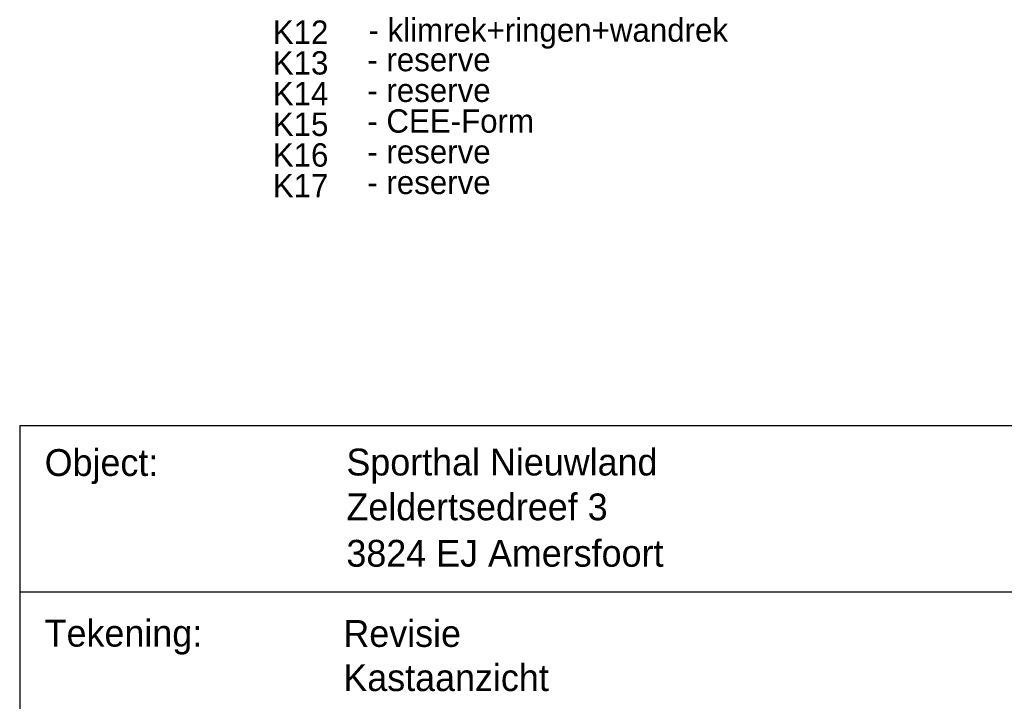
# Model space of a CAD drawing. Extents: x 0 to 210, y 0 to 297.
# Tile 5 of 68: x 52 to 124, y 53 to 103. Entities that reach past the tile are written whole.
import ezdxf
from ezdxf.enums import TextEntityAlignment as Align

# ---------------------------------------------------------------- set-up
doc = ezdxf.new("R2010")
doc.units = 0
for name, color, linetype in [('00att025', 2, 'CONTINUOUS'), ('00att050', 4, 'CONTINUOUS'), ('00kad025', 2, 'CONTINUOUS'), ('00kad050', 4, 'CONTINUOUS'), ('BL$4----', 7, 'CONTINUOUS')]:
    doc.layers.add(name, color=color, linetype=linetype)
doc.styles.add('BURO-025', font='BUROFONT.shx', dxfattribs={"height": 2.5})
doc.styles.add('BURO-035', font='BUROFONT.shx', dxfattribs={"height": 3.5})
doc.styles.add('Comic Sans', font='comic.TTF', dxfattribs={"height": 250})

# ---------------------------------------------------------------- blocks, each defined once
blk = doc.blocks.new('st')
at = {"layer": '00kad025', "color": 4}
blk.add_line((-158.031, 55.612), (-10, 55.612), dxfattribs=at)
at = {"layer": '00kad050', "color": 4}
blk.add_line((-158.031, 67.81), (-10, 67.81), dxfattribs=at)
at = {"layer": '00kad050', "color": 4, "linetype": 'Continuous'}
blk.add_lwpolyline([(-158.031, 67.81), (-158.031, 5.059)], dxfattribs=at)
at = {"layer": '00att025', "color": 7, "style": 'Comic Sans'}
for s, p in [('Object:', (-156.199, 64.108)), ('Tekening:', (-156.199, 51.584))]:
    blk.add_text(s, height=1.9685, dxfattribs=at).set_placement(p)
at = {"layer": '00att025', "color": 7, "style": 'Comic Sans', "flags": 8}
for tag, p in [('PROMSCHR', (-134.057, 64.142)), ('PROPDRGVR1', (-134.057, 60.854)), ('PROPDRGVR2', (-134.057, 57.449)), ('TKFASE', (-134.28, 51.563)), ('TKFORMAAT', (-60.611, 51.31)), ('TKSCHAAL', (-25.258, 51.31)), ('TK1OMSCHR', (-134.28, 48.324)), ('TKDATCREAT', (-60.611, 44.988)), ('TK2OMSCHR', (-134.28, 44.887)), ('TKINIT', (-25.258, 44.932)), ('WZ_CODEA', (-73.455, 38.889)), ('WZ_DATUMA', (-60.611, 38.889)), ('WZ_INITSA', (-25.258, 38.832)), ('WZ_CODEB', (-73.455, 32.789)), ('WZ_DATUMB', (-60.611, 32.789)), ('WZ_INITSB', (-25.258, 32.732)), ('WZ_CODEC', (-73.455, 26.689)), ('WZ_DATUMC', (-60.611, 26.689)), ('WZ_INITSC', (-25.258, 26.632)), ('TKFILE', (-112.089, 21.446))]:
    blk.add_attdef(tag, p, '', height=1.969, dxfattribs=at)
at = {"layer": '00att025', "linetype": 'Continuous', "style": 'BURO-025', "flags": 8}
blk.add_attdef('PROJECTNUMMER', text='', height=2, dxfattribs=at).set_placement((-33.837, 6.399), align=Align.BOTTOM_LEFT)
at = {"layer": '00att050', "color": 4, "style": 'Comic Sans'}
blk.add_attdef('TKTEKNR', (-73.391, 57.733), '', height=3.94, dxfattribs=at)

msp = doc.modelspace()

# ---------------------------------------------------------------- block references
at = {"layer": 'BL$4----'}
ref = msp.add_blockref('st', (210, 5.273), dxfattribs=at)
ref.add_attrib('PROMSCHR', 'Sporthal Nieuwland', (75.943, 69.415), dxfattribs={"layer": '00att025', "color": 7, "height": 1.9685, "style": 'Comic Sans', "flags": 8})
ref.add_attrib('PROPDRGVR1', 'Zeldertsedreef 3', (75.943, 66.127), dxfattribs={"layer": '00att025', "color": 7, "height": 1.9685, "style": 'Comic Sans', "flags": 8})
ref.add_attrib('PROPDRGVR2', '3824 EJ Amersfoort', (75.943, 62.722), dxfattribs={"layer": '00att025', "color": 7, "height": 1.9685, "style": 'Comic Sans', "flags": 8})
ref.add_attrib('TKFASE', 'Revisie', (75.72, 56.837), dxfattribs={"layer": '00att025', "color": 7, "height": 1.9685, "style": 'Comic Sans', "flags": 8})
ref.add_attrib('TK1OMSCHR', 'Kastaanzicht ', (75.72, 53.597), dxfattribs={"layer": '00att025', "color": 7, "height": 1.9685, "style": 'Comic Sans', "flags": 8})

# ---------------------------------------------------------------- texts
at = {"layer": 'BL$4----', "style": 'BURO-035'}
for s, p in [('K12', (70.541, 101.087)), ('- klimrek+ringen+wandrek  ', (77.56, 101.242)), ('K13', (70.541, 98.834)), ('- reserve', (77.477, 99.074)), ('K14', (70.541, 96.581)), ('- reserve', (77.477, 96.822)), ('- CEE-Form', (77.477, 94.569)), ('K15', (70.541, 94.329)), ('K16', (70.541, 92.076)), ('- reserve', (77.477, 92.317)), ('K17', (70.541, 89.824)), ('- reserve', (77.477, 90.064))]:
    msp.add_text(s, height=1.715, dxfattribs=at).set_placement(p)

doc.saveas('drawing.dxf')
